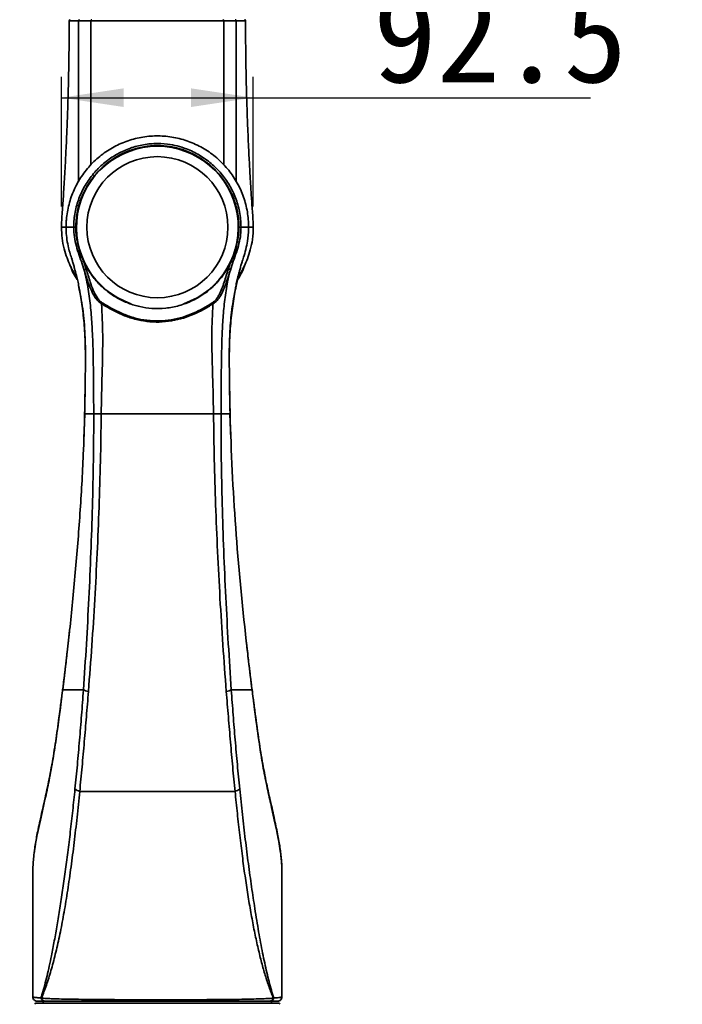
# Model space of a CAD drawing. Header units: millimetres. Extents: x 0 to 297, y 0 to 209.
# Tile 41 of 46: x 121 to 153, y 128 to 175. Entities that reach past the tile are written whole.
import ezdxf

# ---------------------------------------------------------------- set-up
doc = ezdxf.new("R2010")
doc.units = ezdxf.units.MM
doc.header["$PDSIZE"] = -1
doc.layers.add('图层0', color=7, linetype='Continuous')
doc.styles.add('SLDTEXTSTYLE0', font='SIMSUN.TTC')
doc.dimstyles.new('SLDDIMSTYLE0', dxfattribs={"dimtxt": 4.5, "dimasz": 3, "dimexe": 0, "dimexo": 0.0625, "dimgap": 1.125, "dimtad": 2, "dimlfac": 10, "dimrnd": 1e-09, "dimzin": 12, "dimdsep": 46, "dimtxsty": 'SLDTEXTSTYLE0', "dimsah": 1, "dimcen": 0.09, "dimadec": 0, "dimazin": 3, "dimtfac": 1, "dimtofl": 0, "dimtmove": 0, "dimatfit": 3, "dimfxl": 0, "dimfrac": 2, "dimtolj": 1, "dimtzin": 12, "dimarcsym": 0})
doc.dimstyles.new('SLDDIMSTYLE8', dxfattribs={"dimtxt": 3.5, "dimasz": 3, "dimexe": 0, "dimexo": 0.0625, "dimgap": 0.875, "dimtad": 0, "dimtih": 1, "dimtoh": 1, "dimlfac": 3, "dimrnd": 1e-09, "dimzin": 12, "dimdsep": 46, "dimtxsty": 'SLDTEXTSTYLE0', "dimblk1": 'NONE', "dimblk2": 'NONE', "dimsah": 1, "dimcen": 0, "dimadec": 0, "dimazin": 3, "dimtol": 1, "dimtp": 0.03, "dimtfac": 1, "dimtmove": 0, "dimatfit": 3, "dimldrblk": 'NONE', "dimfxl": 0, "dimfrac": 2, "dimtolj": 1, "dimarcsym": 0})

# ---------------------------------------------------------------- blocks, each defined once
blk = doc.blocks.new('_D_12')
at = {"layer": '图层0'}
for p, q in [((123.151, 166.24), (123.151, 172.492)), ((132.397, 166.24), (132.397, 172.492)), ((123.151, 171.492), (132.397, 171.492)), ((132.397, 171.492), (148.648, 171.492))]:
    blk.add_line(p, q, dxfattribs=at)
for points in [[(123.151, 171.492), (126.151, 171.042), (126.151, 171.942)], [(132.397, 171.492), (129.397, 171.942), (129.397, 171.042)]]:
    blk.add_solid(points, dxfattribs=at)
at = {"layer": '图层0', "insert": (138.173, 176.729), "char_height": 4.5, "attachment_point": 1, "style": 'SLDTEXTSTYLE0'}
blk.add_mtext('92.5', dxfattribs=at)
blk = doc.blocks.new('SW_SYMBOL_HOLE_DEPTH')
at = {"layer": '图层0', "color": 0}
for p, q in [((0, 875), (800, 875)), ((400, 875), (400, 75)), ((100, 555), (400, 75)), ((700, 555), (400, 75))]:
    blk.add_line(p, q, dxfattribs=at)
blk = doc.blocks.new('_D_23')
at = {"layer": '图层0'}
blk.add_line((191.362, 126.826), (170.308, 126.826), dxfattribs=at)
at = {"layer": '图层0', "xscale": 0.004072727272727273, "yscale": 0.004072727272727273, "zscale": 0.004072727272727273}
blk.add_blockref('SW_SYMBOL_HOLE_DEPTH', (184.071, 127.113), dxfattribs=at)
at = {"layer": '图层0', "attachment_point": 1, "style": 'SLDTEXTSTYLE0'}
for s, insert, char_height in [('0.03', (179.415, 131.727), 2), ('%%c', (170.308, 130.899), 3.5), ('+', (178.252, 131.727), 2), ('4', (174.178, 130.899), 3.5), ('6', (187.737, 130.899), 3.5), ('0', (179.415, 129.4), 2)]:
    blk.add_mtext(s, dxfattribs=dict(at, insert=insert, char_height=char_height))
blk = doc.blocks.new('_None')

msp = doc.modelspace()

# ---------------------------------------------------------------- linework, layer by layer
at = {"color": 7, "linetype": 'Continuous', "lineweight": 35}
for p, q in [((123.38103009, 165.24985905), (123.37422202, 165.24985905)), ((123.85405702, 165.24985906), (123.83957609, 165.24985906)), ((123.90011839, 164.65069342), (123.85405702, 165.24985906)), ((131.69405702, 165.24985906), (131.65231839, 164.67934282)), ((131.70853775, 165.24985906), (131.69405702, 165.24985906)), ((124.22792937, 163.5791171), (124.34585518, 163.22380201)), ((131.19612174, 163.23753976), (131.28685978, 163.51014161)), ((124.27439195, 156.24985905), (124.23408512, 155.05951636)), ((124.26775845, 156.26462352), (124.26745671, 156.24985881)), ((124.27284537, 156.24985905), (124.28570263, 156.24985905)), ((131.31437488, 155.05009852), (131.27372023, 156.24985905)), ((131.28065653, 156.24985905), (131.28037061, 156.26384119)), ((123.54642199, 145.82979087), (123.47340378, 145.16955862)), ((121.77451541, 134.15149), (121.77405706, 134.11249225)), ((133.7737932, 134.13698284), (133.77371367, 134.14562919)), ((121.77405702, 128.14988147), (121.77405702, 129.64539302)), ((133.77405702, 128.46723145), (133.77405702, 128.14987922)), ((121.92405702, 127.84986107), (127.77405702, 127.84986107)), ((122.16621764, 128.10236982), (122.18428269, 128.09584542)), ((122.27405702, 127.94986107), (122.27405702, 127.84986107)), ((127.77405702, 127.84986107), (133.62405702, 127.84986107)), ((133.27405702, 127.84986107), (133.27405702, 127.94986107)), ((133.38129759, 128.10239776), (133.36418943, 128.09622154))]:
    msp.add_line(p, q, dxfattribs=at)
at = {"color": 8, "linetype": 'Continuous', "lineweight": 35}
for p, q in [((131.27507705, 156.24985905), (131.28065674, 156.24985905)), ((123.21003893, 142.94985817), (123.21367215, 142.96393908)), ((132.33808868, 142.94985905), (132.33456362, 142.96344532)), ((122.35601768, 137.66821249), (122.36282064, 137.75275603)), ((133.19301514, 137.66780417), (133.18615412, 137.75238508))]:
    msp.add_line(p, q, dxfattribs=at)
at = {"color": 8, "linetype": 'Continuous', "lineweight": 35, "flags": 128}
msp.add_lwpolyline([(123.54654476, 145.8254958), (123.54039148, 145.76571738), (123.38140634, 144.35082508), (123.21002152, 142.94986485), (123.21002078, 142.94985905), (123.21002078, 142.94985905)], dxfattribs=at)
at = {"color": 7, "linetype": 'Continuous', "lineweight": 35}
msp.add_circle((127.77405702, 165.24985905), 3.4, dxfattribs=at)
for centre, radius, start, end in [((123.5740476, 175.19985879), 0.05, 89.998962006, 182.057359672), ((131.97406663, 175.19985879), 0.05, 2.035322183, 90.000717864), ((127.77405702, 165.24985905), 3.9, 289.04779263, 250.95220737), ((127.77405702, 165.24985906), 3.92, 59.217409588, 120.782590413), ((127.77405702, 165.24985906), 3.92, 149.217397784, 180), ((127.77405702, 165.24985906), 3.92, 0, 30.782602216), ((131.16706908, 163.06777372), 0.17223404, 43.71042731, 80.288846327), ((124.37492335, 163.05312715), 0.17313251, 99.665481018, 135.993506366), ((125.39655438, 161.37997369), 0.35841903, 140.867418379, 149.743193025), ((130.13820943, 161.37293224), 0.35860047, 30.150152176, 39.014699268), ((254.27972693, 159.50232208), 123.04206509, 181.5147186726, 186.6264872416), ((124.26918855, 138.79697551), 0.77603423, 233.109374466, 252.241501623), ((131.28105588, 138.79209373), 0.771487, 287.892229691, 306.858902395), ((121.92405702, 127.79986107), 0.05, 90, 180), ((122.35331285, 128.14082193), 0.19100572, 191.61380567, 268.758180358), ((122.36849626, 128.13901187), 0.18920355, 193.188074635, 268.647018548), ((133.1798248, 128.13909177), 0.18928331, 271.350995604, 346.909659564), ((133.19421579, 128.14079807), 0.19098216, 271.246093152, 348.400608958), ((133.62405702, 127.79986107), 0.05, 0, 90)]:
    msp.add_arc(centre, radius, start, end, dxfattribs=at)
for points, knots in [([(123.52397911, 175.19984219), (123.52396551, 175.14597588), (123.52393671, 175.03194252), (123.52353014, 174.88009554), (123.52303062, 174.73884858), (123.52227162, 174.57193849), (123.52087071, 174.33968704), (123.51854215, 174.05620683), (123.51535455, 173.75185495), (123.51134206, 173.43784265), (123.50587773, 173.08059905), (123.49872139, 172.68684796), (123.49046469, 172.30083456), (123.48234653, 171.96521979), (123.47459365, 171.67098847), (123.46569384, 171.35865925), (123.45476241, 171.00720405), (123.44268597, 170.65296962), (123.43096325, 170.33574898), (123.41949122, 170.04372036), (123.40357295, 169.66077959), (123.38316478, 169.20878267), (123.36025117, 168.74233327), (123.33665558, 168.29026412), (123.31092671, 167.82670915), (123.28077396, 167.31770163), (123.25110772, 166.84729588), (123.22146484, 166.40050172), (123.1918802, 165.98450371), (123.16303407, 165.5982943), (123.15197296, 165.35716532), (123.15237834, 165.25146867), (123.15238465, 165.24982359)], [0, 0, 0, 0, 0.0161070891, 0.0340982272, 0.0454019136, 0.0583256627, 0.0839673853, 0.1147829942, 0.1430043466, 0.174880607, 0.2085800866, 0.2497180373, 0.29250523, 0.3239003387, 0.3499891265, 0.3804241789, 0.4172448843, 0.4550418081, 0.4863327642, 0.5121198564, 0.5425009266, 0.6008916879, 0.6472893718, 0.6820156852, 0.7361698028, 0.7861923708, 0.8343664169, 0.8765295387, 0.9223538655, 0.9635633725, 0.9994328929, 1, 1, 1, 1]), ([(124.57405717, 175.19877241), (124.57405584, 175.19877241), (124.4716903, 175.19887504), (124.311723, 175.19899028), (124.11688199, 175.19913224), (124.01920698, 175.19924064), (123.97406079, 175.19930975), (123.97405991, 175.19930975)], [0, 0, 0, 0, 0.0000055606, 0.4267358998, 0.7133721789, 0.9999944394, 1, 1, 1, 1]), ([(124.61130645, 175.24985879), (124.60634032, 175.24908608), (124.59640803, 175.24754065), (124.58395843, 175.23567478), (124.57539246, 175.21875445), (124.57450218, 175.20544117), (124.57405703, 175.19878451)], [0, 0, 0, 0, 0.24999782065, 0.49999710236, 0.74999783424, 1, 1, 1, 1]), ([(130.97405703, 175.19877474), (130.80634595, 175.19843708), (130.47092625, 175.19776177), (129.8673412, 175.19786279), (129.20924634, 175.19857818), (128.51012466, 175.19952018), (127.79106502, 175.19996147), (127.07448054, 175.19961029), (126.38029926, 175.19871466), (125.91360121, 175.19820048), (125.56251336, 175.19797127), (125.28294106, 175.19788013), (124.91648941, 175.19804354), (124.68820141, 175.19853752), (124.57405703, 175.19878451)], [0, 0, 0, 0, 0.0996511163, 0.1993007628, 0.2989108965, 0.3985166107, 0.4975839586, 0.5966515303, 0.6949653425, 0.7932832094, 0.8070007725, 0.8619267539, 0.9309631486, 1, 1, 1, 1]), ([(131.57405445, 175.19930311), (131.57405357, 175.19930311), (131.50685339, 175.199202), (131.38075866, 175.19908988), (131.17431374, 175.1989491), (131.04283091, 175.1988364), (130.97405836, 175.19876258), (130.97405703, 175.19876258)], [0, 0, 0, 0, 0.0000055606, 0.4266337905, 0.713311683, 0.9999944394, 1, 1, 1, 1]), ([(131.52909723, 175.24985879), (131.53376299, 175.24938252), (131.54390751, 175.248347), (131.55578677, 175.24085077), (131.56421087, 175.23156873), (131.56957386, 175.22234248), (131.57335541, 175.21136642), (131.57381739, 175.20338841), (131.574055, 175.19928503)], [0, 0, 0, 0, 0.1976163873, 0.4296666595, 0.5592259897, 0.6974722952, 0.8443992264, 1, 1, 1, 1]), ([(132.3926662, 165.24993004), (132.391475, 165.34132976), (132.38852639, 165.56757449), (132.36117166, 165.91539863), (132.33575053, 166.27014771), (132.31276179, 166.60772817), (132.28998591, 166.95696807), (132.26365344, 167.37850157), (132.23777647, 167.81627661), (132.21229837, 168.27356255), (132.18805046, 168.73538831), (132.16212529, 169.26602826), (132.13663404, 169.83959338), (132.1139027, 170.41350752), (132.09372999, 170.98860239), (132.07631883, 171.56039472), (132.06157788, 172.12831824), (132.04983655, 172.66199736), (132.04031061, 173.19027892), (132.03295383, 173.71787212), (132.02873058, 174.14444311), (132.02634436, 174.47934996), (132.0249375, 174.76204677), (132.02402839, 175.00579539), (132.02419694, 175.16253109), (132.02423708, 175.19986405)], [0, 0, 0, 0, 0.03018684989, 0.07472249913, 0.11256440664, 0.14363259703, 0.18079648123, 0.21796637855, 0.26918476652, 0.31161162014, 0.35457669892, 0.40698535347, 0.46982829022, 0.52572697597, 0.57820657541, 0.641295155, 0.69611596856, 0.74745538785, 0.80028639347, 0.85349110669, 0.90461560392, 0.9273388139, 0.95326811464, 0.98886890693, 1, 1, 1, 1]), ([(132.17389202, 165.24985905), (132.17389202, 165.24986105), (132.17389191, 165.49628396), (132.13111675, 165.99001815), (131.94609609, 166.70915146), (131.64091014, 167.38619989), (131.22844075, 168.00489436), (130.71577516, 168.54503458), (130.1201511, 168.99465022), (129.45585629, 169.33580114), (128.74450208, 169.56279697), (128.00526396, 169.6637532), (127.26161818, 169.64106244), (126.53447796, 169.49125814), (125.84243414, 169.22458048), (125.20527573, 168.84345328), (124.63754157, 168.36192603), (124.1595672, 167.78954346), (123.78160681, 167.14521952), (123.51945678, 166.44562601), (123.41234831, 165.89053577), (123.37833485, 165.49036603), (123.37570805, 165.33675806), (123.37422202, 165.24985905)], [0, 0, 0, 0, 0.0000004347, 0.0535642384, 0.1071299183, 0.1606771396, 0.2142255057, 0.268006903, 0.3217876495, 0.3756751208, 0.4295612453, 0.4833190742, 0.537076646, 0.5905045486, 0.6439338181, 0.697532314, 0.7511310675, 0.8049941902, 0.8588569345, 0.9127376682, 0.966617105, 0.9811146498, 1, 1, 1, 1]), ([(123.74077848, 165.24985905), (123.74077848, 165.24986105), (123.74077848, 165.26076462), (123.7417995, 165.50199722), (123.78941097, 165.97412762), (123.9767638, 166.64443504), (124.27915679, 167.27326874), (124.67923228, 167.83969192), (125.16489914, 168.32638612), (125.7125288, 168.72157197), (126.31194726, 169.01768242), (126.94527594, 169.21274265), (127.60315465, 169.29725802), (128.20280997, 169.27339976), (128.72810148, 169.17331288), (129.24931737, 169.00937675), (129.81044179, 168.73711842), (130.37618133, 168.33440294), (130.86248903, 167.84527555), (131.26089941, 167.28744882), (131.5600236, 166.67002513), (131.72301355, 166.1080423), (131.79626154, 165.6309362), (131.80364428, 165.3768828), (131.80733557, 165.24985905)], [0, 0, 0, 0, 0.0000004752, 0.0025904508, 0.0573138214, 0.1120511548, 0.1671555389, 0.2222670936, 0.27602322, 0.3297771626, 0.3819806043, 0.4341754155, 0.4864975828, 0.5388155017, 0.5760309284, 0.6132493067, 0.6683450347, 0.7234478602, 0.7774590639, 0.8314679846, 0.8855726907, 0.9396670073, 0.9698342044, 1, 1, 1, 1]), ([(129.78024185, 168.6175916), (129.57017305, 168.73075702), (129.22522943, 168.91658039), (128.70363883, 169.07657388), (128.19208202, 169.17507845), (127.60742082, 169.19802556), (126.96611303, 169.1156548), (126.34866355, 168.92530871), (125.9585901, 168.73268402), (125.77147332, 168.61976476), (125.7678722, 168.6175916)], [0, 0, 0, 0, 0.1692756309, 0.2779591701, 0.3866337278, 0.5393236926, 0.6920266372, 0.8445039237, 0.9970074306, 1, 1, 1, 1]), ([(125.7678722, 168.6175916), (125.71110733, 168.58257257), (125.54070129, 168.47744676), (125.27180371, 168.2760436), (124.95930593, 167.98910723), (124.66146166, 167.6522391), (124.49177771, 167.38874178), (124.4063249, 167.25604457)], [0, 0, 0, 0, 0.1028886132, 0.3088677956, 0.5170375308, 0.7567801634, 1, 1, 1, 1]), ([(131.14178915, 167.25604457), (131.10677011, 167.31280944), (131.00164427, 167.48321546), (130.80024105, 167.75211299), (130.51330462, 168.06461071), (130.17643642, 168.36245492), (129.91293908, 168.53213881), (129.78024185, 168.6175916)], [0, 0, 0, 0, 0.1028886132, 0.3088677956, 0.5170375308, 0.7567801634, 1, 1, 1, 1]), ([(124.4063249, 167.25604457), (124.2919014, 167.04138462), (124.07089137, 166.62676694), (123.87852889, 165.94348105), (123.85269943, 165.48354289), (123.83957609, 165.24985906)], [0, 0, 0, 0, 0.3455894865, 0.667509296, 1, 1, 1, 1]), ([(131.70853796, 165.24985906), (131.70498895, 165.37305827), (131.69785644, 165.62065406), (131.62679858, 166.08265186), (131.46903274, 166.6314809), (131.26937707, 167.04379822), (131.14752883, 167.24649645), (131.14178915, 167.25604457)], [0, 0, 0, 0, 0.1752010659, 0.3521049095, 0.6635212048, 0.9841501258, 1, 1, 1, 1]), ([(123.15345066, 165.2494543), (123.15865795, 165.0706096), (123.16887441, 164.71972508), (123.27107244, 164.22205438), (123.40712731, 163.7806868), (123.54254692, 163.45660538), (123.66226258, 163.21460747), (123.76417726, 163.02783604), (123.84140748, 162.90468725), (123.88210146, 162.83979796)], [0, 0, 0, 0, 0.2101611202, 0.4123257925, 0.591659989, 0.7491994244, 0.822442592, 0.9064418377, 1, 1, 1, 1]), ([(123.37657607, 165.24974238), (123.37610944, 165.24104986), (123.37442435, 165.20965935), (123.37533545, 165.17856752), (123.37599426, 165.15608551)], [0, 0, 0, 0, 0.2769154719, 1, 1, 1, 1]), ([(123.37655109, 165.15609934), (123.37720783, 165.12067664), (123.38033937, 164.95177175), (123.41336517, 164.64941031), (123.49767243, 164.19413803), (123.59944623, 163.88106935), (123.65954523, 163.69619746)], [0, 0, 0, 0, 0.0711751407, 0.3393820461, 0.6098948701, 1, 1, 1, 1]), ([(124.25039587, 163.17340921), (124.20475537, 163.31310924), (124.11346818, 163.5925282), (123.96217622, 164.01543555), (123.83403542, 164.45121085), (123.75328597, 164.86600908), (123.74453932, 165.13444435), (123.74077867, 165.24985905)], [0, 0, 0, 0, 0.2086585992, 0.4173454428, 0.6291070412, 0.8405332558, 1, 1, 1, 1]), ([(123.83957628, 165.24985906), (123.8428307, 165.13916945), (123.84875341, 164.93772531), (123.88416485, 164.73984319), (123.90011839, 164.65069342)], [0, 0, 0, 0, 0.54948040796, 1, 1, 1, 1]), ([(131.80733537, 165.24985905), (131.80337064, 165.13239822), (131.794391, 164.86636372), (131.71347024, 164.45864601), (131.58588351, 164.03030447), (131.43190514, 163.60968364), (131.33834369, 163.32774638), (131.29156698, 163.18678985)], [0, 0, 0, 0, 0.1631713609, 0.3695632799, 0.576272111, 0.7881542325, 1, 1, 1, 1]), ([(131.65231839, 164.67934282), (131.66604358, 164.75713516), (131.69928605, 164.94554863), (131.70511529, 165.13728626), (131.70853775, 165.24985906)], [0, 0, 0, 0, 0.4128810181, 1, 1, 1, 1]), ([(131.66343647, 162.83622247), (131.67042879, 162.8468321), (131.72455472, 162.9289587), (131.82836934, 163.10604793), (131.97642717, 163.39067877), (132.12744117, 163.74580268), (132.26517577, 164.17612841), (132.37566399, 164.68632349), (132.3898113, 165.05399002), (132.39734808, 165.24985913)], [0, 0, 0, 0, 0.0148840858, 0.1152141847, 0.2403353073, 0.3905149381, 0.5663566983, 0.7689827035, 1, 1, 1, 1]), ([(132.17389202, 165.24985905), (132.16437331, 165.24985905), (132.14534046, 165.24985905), (132.02293451, 165.24985905), (131.87920625, 165.24985905), (131.80733558, 165.24985905)], [0, 0, 0, 0, 0.3334198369, 0.6666795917, 1, 1, 1, 1]), ([(131.88655809, 163.6809912), (131.89964042, 163.7200223), (131.95511338, 163.88552565), (132.0409835, 164.18219098), (132.14039298, 164.63428247), (132.15663789, 164.96281918), (132.16624261, 165.15706488)], [0, 0, 0, 0, 0.0818813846, 0.3472012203, 0.6140359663, 1, 1, 1, 1]), ([(132.17212445, 165.15658072), (132.17278298, 165.17887938), (132.17369633, 165.20980701), (132.17202546, 165.24103283), (132.17155927, 165.24974501)], [0, 0, 0, 0, 0.7209942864, 1, 1, 1, 1]), ([(131.28685978, 163.51014161), (131.31498688, 163.56913834), (131.3994392, 163.74627752), (131.51461569, 164.05716829), (131.604705, 164.39146326), (131.63951836, 164.60195142), (131.65231839, 164.67934282)], [0, 0, 0, 0, 0.1610179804, 0.4834606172, 0.8100809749, 1, 1, 1, 1]), ([(123.90011839, 164.65069342), (123.91128583, 164.585148), (123.94481352, 164.38836286), (124.03075031, 164.06546898), (124.13734014, 163.77644682), (124.21032533, 163.61746384), (124.22792937, 163.5791171)], [0, 0, 0, 0, 0.1762328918, 0.5290990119, 0.886418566, 1, 1, 1, 1]), ([(123.90609377, 162.73336901), (123.84492093, 162.8251038), (123.70802871, 163.03038738), (123.62681639, 163.25542531), (123.58189532, 163.37990085)], [0, 0, 0, 0, 0.4468686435, 1, 1, 1, 1]), ([(123.65593623, 163.69512618), (123.67062306, 163.64753066), (123.69965627, 163.55344289), (123.75215846, 163.36946228), (123.81342821, 163.15805259), (123.8775544, 162.92227239), (123.94002314, 162.65782179), (123.99933278, 162.3606675), (124.04184854, 162.13729608), (124.06102675, 162.00947251), (124.06249341, 161.99969716)], [0, 0, 0, 0, 0.1548439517, 0.3060985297, 0.4390948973, 0.5611472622, 0.6814253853, 0.8185403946, 0.9861228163, 1, 1, 1, 1]), ([(131.28685978, 163.51014161), (131.1815928, 163.32095059), (130.97234322, 162.94487692), (130.55176283, 162.46200727), (130.05660743, 162.03947612), (129.47815324, 161.69824782), (128.84078776, 161.45698936), (128.17680246, 161.33296746), (127.53694165, 161.3199402), (126.93144514, 161.40733999), (126.36960674, 161.57425532), (125.84106192, 161.82340911), (125.33499598, 162.15982565), (124.87407177, 162.58796408), (124.49332945, 163.06948077), (124.30984552, 163.42181706), (124.22792937, 163.5791171)], [0, 0, 0, 0, 0.07398214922, 0.14706162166, 0.22014547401, 0.29864114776, 0.37707995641, 0.45088409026, 0.52466199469, 0.59003103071, 0.65542901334, 0.72235213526, 0.78930015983, 0.86438283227, 0.93945390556, 1, 1, 1, 1]), ([(130.41683643, 161.59867831), (130.46075196, 161.63213162), (130.55300306, 161.70240527), (130.65923031, 161.84102062), (130.77627437, 162.03448961), (130.88890658, 162.28653945), (131.03270869, 162.69926259), (131.13057636, 163.02163546), (131.19612174, 163.23753976)], [0, 0, 0, 0, 0.088613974, 0.1861468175, 0.285541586, 0.4627340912, 0.6401743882, 1, 1, 1, 1]), ([(131.48308066, 161.99789854), (131.48444552, 162.00703179), (131.5034723, 162.13435296), (131.54588089, 162.35737552), (131.60519534, 162.65469807), (131.66755488, 162.91840993), (131.73152204, 163.15290682), (131.79246718, 163.36217571), (131.84454626, 163.54300671), (131.872813, 163.63458643), (131.88708255, 163.68081749)], [0, 0, 0, 0, 0.0131103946, 0.1827642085, 0.3216065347, 0.4430325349, 0.5653556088, 0.6976674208, 0.8473771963, 1, 1, 1, 1]), ([(132.00502275, 163.47180153), (131.96451566, 163.35704389), (131.87128184, 163.09291006), (131.71987238, 162.8479019), (131.63424546, 162.7093419)], [0, 0, 0, 0, 0.4344678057, 1, 1, 1, 1]), ([(125.08696074, 161.56057265), (125.03746596, 161.59369682), (124.93626883, 161.66142253), (124.76532839, 161.85784707), (124.59605393, 162.15782988), (124.42040826, 162.62017057), (124.31339641, 162.96839865), (124.25039587, 163.17340921)], [0, 0, 0, 0, 0.0943589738, 0.1929265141, 0.4234484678, 0.6605697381, 1, 1, 1, 1]), ([(124.70512335, 156.24985904), (124.70492357, 156.30375791), (124.7024928, 156.95954555), (124.69877918, 158.2168506), (124.66785525, 159.71879807), (124.60427102, 160.91961936), (124.51499351, 161.81643848), (124.39660604, 162.56955714), (124.28818348, 163.01734535), (124.25039587, 163.17340921)], [0, 0, 0, 0, 0.0232375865, 0.2827317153, 0.542252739, 0.6718080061, 0.8013948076, 0.9307818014, 1, 1, 1, 1]), ([(124.34585518, 163.22380201), (124.40783992, 163.01880184), (124.51146227, 162.67609495), (124.67560836, 162.21270611), (124.82705227, 161.91324404), (124.98186499, 161.7114356), (125.07252398, 161.64161287), (125.11853316, 161.60617804)], [0, 0, 0, 0, 0.345999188, 0.5784205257, 0.8140111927, 0.9056112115, 1, 1, 1, 1]), ([(131.29156698, 163.18678985), (131.22544626, 162.97220787), (131.12581328, 162.64886834), (130.97315377, 162.23800381), (130.85004124, 161.98599616), (130.72053453, 161.79334517), (130.60097098, 161.65479294), (130.49771289, 161.58597881), (130.4482956, 161.55304572)], [0, 0, 0, 0, 0.35081004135, 0.52861268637, 0.70612274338, 0.80577548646, 0.90704795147, 1, 1, 1, 1]), ([(131.29156698, 163.18678985), (131.24559999, 162.99698181), (131.13152295, 162.525932), (131.01604199, 161.75906578), (130.93344828, 160.89424351), (130.88369865, 159.90812093), (130.85892507, 158.80318034), (130.84896729, 157.54462701), (130.84502752, 156.69300683), (130.84297742, 156.24985903)], [0, 0, 0, 0, 0.0840142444, 0.2084995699, 0.3331703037, 0.4578119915, 0.6335604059, 0.8093200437, 1, 1, 1, 1]), ([(131.24116005, 159.00412932), (131.24162973, 159.11719819), (131.2429265, 159.42938142), (131.25698581, 159.92451627), (131.29236672, 160.47617901), (131.34288084, 160.98619128), (131.40417391, 161.45896736), (131.47338689, 161.89840947), (131.55146873, 162.32158779), (131.62364311, 162.67154949), (131.6729409, 162.87787093), (131.69002825, 162.94938502)], [0, 0, 0, 0, 0.0828462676, 0.228738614, 0.3638479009, 0.490089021, 0.6083729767, 0.7200530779, 0.8264579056, 0.9398477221, 1, 1, 1, 1]), ([(123.98665765, 162.37599062), (123.98838705, 162.36788122), (124.01805785, 162.22875086), (124.07128987, 161.95197245), (124.13855361, 161.5375998), (124.19490384, 161.09906713), (124.24134773, 160.62536415), (124.27690211, 160.10836548), (124.30033211, 159.53546451), (124.30819655, 158.98866063), (124.30615375, 158.63059435), (124.30532692, 158.48566634)], [0, 0, 0, 0, 0.0067442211, 0.1157084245, 0.2231102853, 0.3363974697, 0.4569635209, 0.5871117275, 0.7299918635, 0.8907136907, 1, 1, 1, 1]), ([(125.08696074, 161.56057265), (125.11003658, 161.05752), (125.16215357, 159.92137102), (125.10655101, 158.15020344), (125.07997729, 156.8833704), (125.06668844, 156.24985859)], [0, 0, 0, 0, 0.284301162, 0.6420967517, 1, 1, 1, 1]), ([(130.4482956, 161.55304572), (130.29971762, 161.46200152), (130.00242076, 161.27982679), (129.53028905, 161.04928905), (129.01737787, 160.85639627), (128.45947105, 160.7241543), (127.86366778, 160.6659679), (127.26409986, 160.69790545), (126.67698168, 160.81158392), (126.11688344, 161.00424518), (125.58528324, 161.25517162), (125.25300195, 161.45881294), (125.08696074, 161.56057265)], [0, 0, 0, 0, 0.0930111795, 0.1861105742, 0.2788762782, 0.3811265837, 0.4832808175, 0.5858141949, 0.6884243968, 0.7919758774, 0.8960501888, 1, 1, 1, 1]), ([(125.11853316, 161.60617804), (125.28301151, 161.50510308), (125.61215832, 161.30283632), (126.1384601, 161.05296096), (126.69209206, 160.86120805), (127.27150623, 160.74813644), (127.86233682, 160.71637284), (128.44951741, 160.77422765), (129.00022025, 160.90576136), (129.50734308, 161.09768807), (129.97498414, 161.32723421), (130.26959735, 161.5082246), (130.41683643, 161.59867831)], [0, 0, 0, 0, 0.1041540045, 0.2084284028, 0.3121775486, 0.4144573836, 0.5166589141, 0.6185212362, 0.7204815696, 0.8134597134, 0.9067726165, 1, 1, 1, 1]), ([(130.48131159, 156.24987346), (130.47247162, 156.69290571), (130.45539256, 157.54885622), (130.41413798, 158.81725533), (130.3865294, 160.14280652), (130.42645259, 161.05432857), (130.4482956, 161.55304572)], [0, 0, 0, 0, 0.2505956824, 0.4841577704, 0.7177694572, 1, 1, 1, 1]), ([(124.30450764, 158.48592275), (124.3020515, 158.22455878), (124.29509269, 157.48405538), (124.27849676, 156.74368007), (124.26775845, 156.26462352)], [0, 0, 0, 0, 0.35295444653, 1, 1, 1, 1]), ([(131.28037061, 156.2638412), (131.26294289, 156.93286434), (131.24416463, 157.6537324), (131.24273924, 158.37438222), (131.24263673, 158.42621144)], [0, 0, 0, 0, 0.9280798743, 1, 1, 1, 1]), ([(124.28770528, 157.31351064), (124.28683624, 157.24692261), (124.28220683, 156.89220537), (124.27453568, 156.5378249), (124.26830456, 156.24996925)], [0, 0, 0, 0, 0.1877214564, 1, 1, 1, 1]), ([(131.27963499, 156.24997042), (131.27354281, 156.53547571), (131.26569285, 156.90335726), (131.26073737, 157.27160318), (131.25962774, 157.35406103)], [0, 0, 0, 0, 0.7760793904, 1, 1, 1, 1]), ([(124.26745647, 156.24985905), (124.26745643, 156.24985705), (124.25412059, 155.59841031), (124.20090122, 153.99565288), (124.05397849, 151.44428621), (123.86518802, 149.07356875), (123.69072789, 147.20061737), (123.59390918, 146.27722572), (123.54654476, 145.8254958)], [0, 0, 0, 0, 0.0000005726, 0.1865534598, 0.4590825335, 0.7320258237, 0.8689050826, 1, 1, 1, 1]), ([(124.20994439, 142.94985905), (124.20994453, 142.94986102), (124.26092326, 143.68031834), (124.35553828, 145.14846373), (124.47570775, 147.35835725), (124.57394733, 149.57118168), (124.64786052, 151.79008204), (124.69689015, 154.01654479), (124.70721013, 155.50544603), (124.70514303, 156.24985705), (124.70514302, 156.24985905)], [0, 0, 0, 0, 0.0000004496, 0.1666671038, 0.333363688, 0.4993439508, 0.665334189, 0.8326675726, 0.9999995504, 1, 1, 1, 1]), ([(125.06693158, 156.24985177), (125.06676512, 156.23157495), (125.05986125, 155.47352532), (125.03406716, 153.97589509), (124.96902713, 151.75534993), (124.87661014, 149.53422226), (124.75912716, 147.31057256), (124.62179344, 145.0880829), (124.5088533, 143.61619305), (124.4523875, 142.88030387)], [0, 0, 0, 0, 0.0040825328, 0.1693272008, 0.3345713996, 0.5004519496, 0.6663264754, 0.8331758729, 1, 1, 1, 1]), ([(124.70514309, 156.24985867), (124.72032374, 156.24977714), (124.7506858, 156.24961408), (124.83283259, 156.24952452), (124.93679291, 156.2495717), (125.02338918, 156.24976107), (125.06668841, 156.24985576)], [0, 0, 0, 0, 0.2499812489, 0.4999749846, 0.749981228, 1, 1, 1, 1]), ([(127.77405709, 156.24985695), (127.50853897, 156.24985635), (126.9774458, 156.24985513), (126.25527951, 156.2498446), (125.6137395, 156.24987302), (125.24908773, 156.24985885), (125.06679311, 156.24985177)], [0, 0, 0, 0, 0.27968624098, 0.55943244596, 0.77975400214, 1, 1, 1, 1]), ([(130.4812219, 156.24986333), (130.29894323, 156.24985903), (129.93433244, 156.24985043), (129.29279696, 156.24986456), (128.57066415, 156.24986054), (128.03957382, 156.24985815), (127.77405709, 156.24985695)], [0, 0, 0, 0, 0.220242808, 0.4405501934, 0.7203050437, 1, 1, 1, 1]), ([(131.0958331, 142.87985221), (131.03940334, 143.62468839), (130.92642737, 145.11589767), (130.78906337, 147.36721128), (130.67324257, 149.62084317), (130.57575302, 151.85092607), (130.51488353, 154.06127708), (130.49235967, 155.5202696), (130.48109623, 156.24986334)], [0, 0, 0, 0, 0.1688185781, 0.3379855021, 0.5059711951, 0.6740720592, 0.8370142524, 1, 1, 1, 1]), ([(130.84295543, 156.24985908), (130.82776779, 156.24977365), (130.79739158, 156.24960278), (130.715175, 156.24950582), (130.61111654, 156.24955488), (130.52443723, 156.24976052), (130.48109623, 156.24986334)], [0, 0, 0, 0, 0.249976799, 0.4999690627, 0.7499767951, 1, 1, 1, 1]), ([(130.84295543, 156.24985905), (130.84295542, 156.24985705), (130.84062585, 155.52462959), (130.85024746, 154.07406664), (130.89751691, 151.87632125), (130.96952261, 149.65717904), (131.06830615, 147.41543411), (131.190341, 145.17690353), (131.28640211, 143.68972006), (131.33820451, 142.94986102), (131.33820465, 142.94985905)], [0, 0, 0, 0, 0.0000004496, 0.1630165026, 0.3260359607, 0.4941824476, 0.6623162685, 0.8311738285, 0.9999995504, 1, 1, 1, 1]), ([(132.33854635, 142.96399391), (132.3355741, 142.98679324), (132.30215403, 143.24314906), (132.23961546, 143.75134192), (132.14843398, 144.50947141), (132.08964904, 145.03425362), (132.05887247, 145.30900086)], [0, 0, 0, 0, 0.0296640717, 0.3335429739, 0.6510795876, 1, 1, 1, 1]), ([(123.42991346, 144.78251539), (123.39867827, 144.51338481), (123.33916583, 144.00061012), (123.2648244, 143.39407006), (123.22164791, 143.05957978), (123.20937767, 142.96452172)], [0, 0, 0, 0, 0.4415560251, 0.8412970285, 1, 1, 1, 1]), ([(123.21003267, 142.94985887), (123.16163513, 142.57185473), (123.06485957, 141.81599893), (122.91302368, 140.70320179), (122.75118391, 139.62299348), (122.56465098, 138.59968169), (122.42406802, 137.97203165), (122.35601768, 137.66821249)], [0, 0, 0, 0, 0.1993125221, 0.3985446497, 0.6032359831, 0.8079431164, 1, 1, 1, 1]), ([(123.20887611, 142.96425672), (123.19760712, 142.87464016), (123.15896542, 142.56734253), (123.093371, 142.06384194), (123.01341559, 141.46560767), (122.93484636, 140.89424872), (122.85146974, 140.32913845), (122.76096065, 139.76262699), (122.66402022, 139.20556277), (122.56167922, 138.6675195), (122.46065746, 138.18404397), (122.39283786, 137.88523767), (122.36278386, 137.75282279)], [0, 0, 0, 0, 0.04731386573, 0.16224054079, 0.26922392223, 0.37061913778, 0.47641337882, 0.5863506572, 0.69592190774, 0.80503093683, 0.91360020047, 1, 1, 1, 1]), ([(124.20995797, 142.94985905), (124.05786974, 142.94985905), (123.75405785, 142.94985905), (123.47235427, 142.94985905), (123.29034606, 142.94985905), (123.23681334, 142.94985905), (123.21002988, 142.94985905)], [0, 0, 0, 0, 0.28913174, 0.5775704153, 0.7886502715, 1, 1, 1, 1]), ([(123.80334344, 138.17631661), (123.84167058, 138.56417949), (123.91832733, 139.33993015), (124.02366888, 140.52874834), (124.12227544, 141.73154348), (124.18074639, 142.54374811), (124.20998249, 142.94985918)], [0, 0, 0, 0, 0.24901577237, 0.49804754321, 0.74901835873, 1, 1, 1, 1]), ([(124.45241042, 142.88029903), (124.41975369, 142.47344648), (124.35444165, 141.65975888), (124.25196619, 140.44779019), (124.14652349, 139.24301518), (124.07050238, 138.45293728), (124.03249379, 138.05791886)], [0, 0, 0, 0, 0.2492815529, 0.4985523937, 0.7492892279, 1, 1, 1, 1]), ([(124.20994439, 142.94985905), (124.24041866, 142.93770165), (124.30136751, 142.91338671), (124.40204734, 142.89133152), (124.4523875, 142.88030387)], [0, 0, 0, 0, 0.4999975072, 1, 1, 1, 1]), ([(131.33816567, 142.94985918), (131.3077015, 142.93762226), (131.24677343, 142.91314853), (131.14613098, 142.89094773), (131.09580999, 142.87984738)], [0, 0, 0, 0, 0.500002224, 1, 1, 1, 1]), ([(131.51807795, 138.05791886), (131.47993129, 138.45037409), (131.40363416, 139.23532373), (131.29768727, 140.43729898), (131.1938979, 141.65156529), (131.12850638, 142.47041478), (131.09580999, 142.87984738)], [0, 0, 0, 0, 0.2491415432, 0.4983079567, 0.7491491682, 1, 1, 1, 1]), ([(131.33816567, 142.94985918), (131.36717807, 142.5466709), (131.42520119, 141.74031795), (131.52306466, 140.53990866), (131.62835944, 139.34761418), (131.70534042, 138.56573963), (131.74382963, 138.17481531)], [0, 0, 0, 0, 0.2491331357, 0.4982516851, 0.7491341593, 1, 1, 1, 1]), ([(132.33807955, 142.94985905), (132.31129521, 142.94985905), (132.25776071, 142.94985905), (132.07575532, 142.94985905), (131.79406278, 142.94985905), (131.49026953, 142.94985905), (131.33819066, 142.94985905)], [0, 0, 0, 0, 0.2113529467, 0.422436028, 0.7108715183, 1, 1, 1, 1]), ([(133.19301514, 137.66780417), (133.1263337, 137.96916875), (132.99295791, 138.5719563), (132.8080347, 139.55222422), (132.65209099, 140.58305871), (132.49667508, 141.71897618), (132.3933947, 142.5205142), (132.33807245, 142.94985891)], [0, 0, 0, 0, 0.1906843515, 0.3814056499, 0.5775615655, 0.7737203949, 1, 1, 1, 1]), ([(133.18650395, 137.75252794), (133.16186214, 137.86132519), (133.10141145, 138.12822397), (133.00719279, 138.57895269), (132.90476974, 139.1049259), (132.8059205, 139.65703437), (132.71237951, 140.22584728), (132.62818642, 140.78768021), (132.55046287, 141.35042568), (132.4725165, 141.928124), (132.40154966, 142.46963889), (132.35682481, 142.82355527), (132.33904954, 142.9642144)], [0, 0, 0, 0, 0.071425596, 0.1752195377, 0.2843138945, 0.3933504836, 0.5026529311, 0.6125454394, 0.7099747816, 0.8129171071, 0.9256465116, 1, 1, 1, 1]), ([(122.16621764, 128.10236982), (122.18621579, 128.16718916), (122.29054942, 128.5053622), (122.46083509, 129.155453), (122.64697551, 130.0213356), (122.80748535, 130.85185954), (122.94321691, 131.6173528), (123.0764536, 132.4292986), (123.20714322, 133.28676359), (123.33446387, 134.18516718), (123.45880588, 135.12769855), (123.57908733, 136.11167174), (123.69521215, 137.13081066), (123.76730676, 137.82788316), (123.80334344, 138.17631661)], [0, 0, 0, 0, 0.0279075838, 0.1455983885, 0.2632658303, 0.3438062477, 0.4244141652, 0.5049430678, 0.586130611, 0.6673991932, 0.748596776, 0.8323670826, 0.9162082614, 1, 1, 1, 1]), ([(131.74382963, 138.17481531), (131.78653488, 137.76270247), (131.87210456, 136.93694058), (132.01176718, 135.73625325), (132.15866542, 134.57166638), (132.31222227, 133.45652355), (132.47873636, 132.35378486), (132.65535622, 131.28367471), (132.84469474, 130.25739758), (133.04578741, 129.31874708), (133.20766139, 128.68230808), (133.32269275, 128.28944821), (133.36180455, 128.16461416), (133.38129759, 128.10239776)], [0, 0, 0, 0, 0.0992009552, 0.1987716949, 0.2983849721, 0.3977961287, 0.4968627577, 0.6089163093, 0.7213411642, 0.8338621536, 0.9460472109, 0.9731103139, 1, 1, 1, 1]), ([(122.36510467, 137.75328393), (122.34414602, 137.65944704), (122.28537623, 137.39632056), (122.19284064, 136.9910085), (122.09237568, 136.54060165), (122.00810079, 136.14560002), (121.93787351, 135.78316936), (121.88504951, 135.46155197), (121.85052679, 135.22210564), (121.83729715, 135.10091485), (121.83412707, 135.07187512)], [0, 0, 0, 0, 0.0897381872, 0.251633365, 0.4085526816, 0.5610101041, 0.6889662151, 0.8248836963, 0.9580386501, 1, 1, 1, 1]), ([(124.03249379, 138.05791886), (123.99021697, 137.64077194), (123.90549067, 136.8047744), (123.76605805, 135.59042407), (123.61635643, 134.41454045), (123.45502995, 133.29199946), (123.28367795, 132.24588383), (123.10159037, 131.28430791), (122.90860435, 130.40509175), (122.70230984, 129.60006876), (122.48421139, 128.8790535), (122.30893724, 128.39526436), (122.20608095, 128.14820459), (122.18428269, 128.09584542)], [0, 0, 0, 0, 0.0993872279, 0.199180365, 0.2990094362, 0.3986059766, 0.4978276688, 0.5935419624, 0.6895468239, 0.7855823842, 0.8813386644, 0.9748521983, 1, 1, 1, 1]), ([(131.51807795, 138.05791886), (131.45125217, 138.05791886), (131.21640431, 138.05791886), (130.78592604, 138.05791886), (130.21082572, 138.05791886), (129.60284929, 138.05791886), (128.97173019, 138.05791886), (128.3283558, 138.05791886), (127.66321684, 138.05791886), (126.98263031, 138.05791886), (126.29608272, 138.05791886), (125.65194495, 138.05791886), (125.06247935, 138.05791886), (124.52559381, 138.05791886), (124.19674728, 138.05791886), (124.03249379, 138.05791886)], [0, 0, 0, 0, 0.0318359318, 0.1118819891, 0.1921712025, 0.272139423, 0.3519272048, 0.4319666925, 0.5118154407, 0.5975628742, 0.6835680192, 0.7692188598, 0.8460076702, 0.9230833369, 1, 1, 1, 1]), ([(133.36418943, 128.09622154), (133.34324834, 128.14692911), (133.25500237, 128.36061132), (133.10635622, 128.7628934), (132.92689352, 129.33753992), (132.75459243, 129.97014034), (132.58826003, 130.66360123), (132.42903699, 131.41792595), (132.27722715, 132.22557504), (132.13283315, 133.08520937), (131.99624543, 133.99190371), (131.86709464, 134.94795863), (131.74462822, 135.94970402), (131.62695488, 136.98979676), (131.55436265, 137.70195278), (131.51807795, 138.05791886)], [0, 0, 0, 0, 0.0242545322, 0.1022088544, 0.1802284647, 0.2581770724, 0.3388793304, 0.419667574, 0.5003659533, 0.5821400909, 0.6640087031, 0.7457962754, 0.8304966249, 0.9152749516, 1, 1, 1, 1]), ([(133.77632325, 134.14540445), (133.77670517, 134.18937643), (133.77768077, 134.30169869), (133.77039031, 134.51321556), (133.75325025, 134.77284567), (133.7249256, 135.05307268), (133.6852176, 135.35027853), (133.63215138, 135.67003446), (133.56668462, 136.01537402), (133.48808074, 136.39546924), (133.39829146, 136.80637032), (133.29957156, 137.24655606), (133.22740726, 137.56338417), (133.1885109, 137.73824686), (133.18560085, 137.75132931)], [0, 0, 0, 0, 0.06144606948, 0.15695819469, 0.2501338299, 0.34059184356, 0.42835698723, 0.5133519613, 0.60296051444, 0.69764152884, 0.793569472, 0.89148648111, 0.99188150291, 1, 1, 1, 1]), ([(121.77632241, 134.30523552), (121.77560054, 134.27823299), (121.77407651, 134.22122403), (121.77414087, 134.17549052), (121.77417474, 134.15141888)], [0, 0, 0, 0, 0.4736542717, 1, 1, 1, 1]), ([(121.77403125, 134.14466889), (121.77403853, 134.06030792), (121.77405572, 133.86095889), (121.7740661, 133.56583463), (121.77403213, 133.29063735), (121.77403974, 133.12174501), (121.77403881, 133.0457085), (121.77403881, 133.04508406)], [0, 0, 0, 0, 0.2299317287, 0.5433397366, 0.7935546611, 0.9983045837, 1, 1, 1, 1]), ([(133.77405438, 128.46723145), (133.77407202, 128.57760081), (133.77410211, 128.76581348), (133.77409363, 129.01488375), (133.7740901, 129.20432937), (133.77408256, 129.36438715), (133.77407784, 129.52644856), (133.77407812, 129.75263114), (133.77407224, 130.04647407), (133.77408413, 130.37366579), (133.77409092, 130.66587683), (133.77409144, 130.91038603), (133.77409342, 131.11323931), (133.77409533, 131.31162753), (133.77409465, 131.53645974), (133.77409093, 131.79078747), (133.7740865, 132.034257), (133.77408242, 132.24439818), (133.77407924, 132.44806045), (133.77407592, 132.67294046), (133.77407282, 132.91256494), (133.77407214, 133.15869895), (133.77407163, 133.44880088), (133.77407586, 133.77769152), (133.77408473, 134.02212725), (133.7740889, 134.13698281)], [0, 0, 0, 0, 0.05842274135, 0.09962819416, 0.13202432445, 0.15875145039, 0.18427401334, 0.21775451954, 0.27838615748, 0.33978035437, 0.39088545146, 0.4329411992, 0.46911797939, 0.49818505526, 0.53787655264, 0.58804080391, 0.63271358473, 0.66665580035, 0.69919457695, 0.74046540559, 0.78563934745, 0.82595661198, 0.87064324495, 0.9392177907, 1, 1, 1, 1]), ([(121.77403881, 133.04508406), (121.77403805, 132.97954561), (121.77403631, 132.82852507), (121.77403216, 132.55722575), (121.77402848, 132.24709512), (121.77402426, 131.93231748), (121.77402024, 131.65163917), (121.77401792, 131.38807681), (121.7740193, 131.10747485), (121.77402285, 130.81597393), (121.7740236, 130.5321317), (121.77403171, 130.29091807), (121.77403626, 130.08807371), (121.77403689, 129.91122768), (121.77403524, 129.76566908), (121.77403463, 129.6787998), (121.7740344, 129.64539302)], [0, 0, 0, 0, 0.0579249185, 0.133476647, 0.2394588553, 0.3315043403, 0.4111878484, 0.4870661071, 0.5640228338, 0.6587306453, 0.7442265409, 0.8144271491, 0.871551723, 0.9233574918, 0.9705260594, 1, 1, 1, 1]), ([(121.77405645, 128.14990187), (121.7759093, 128.14926696), (121.78147353, 128.14736029), (121.85952861, 128.13225172), (122.0138457, 128.11410133), (122.13551892, 128.10473339), (122.16621764, 128.10236982)], [0, 0, 0, 0, 0.1745619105, 0.5242216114, 0.8799589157, 1, 1, 1, 1]), ([(133.38129759, 128.10239776), (133.39133978, 128.10311879), (133.46288491, 128.10825571), (133.57937289, 128.11922709), (133.69530428, 128.13418542), (133.76277536, 128.14646655), (133.77029512, 128.14875366), (133.77405545, 128.14989736)], [0, 0, 0, 0, 0.0386410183, 0.2752962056, 0.5118735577, 0.7559072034, 1, 1, 1, 1]), ([(122.33116029, 127.94986107), (122.27964939, 127.94986107), (122.17032548, 127.94986107), (122.05673764, 127.94986107), (121.98580633, 127.94986107), (121.97797356, 127.94986107), (121.97405669, 127.94986107)], [0, 0, 0, 0, 0.2252687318, 0.4780980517, 0.7390166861, 1, 1, 1, 1]), ([(122.18428269, 128.09584542), (122.25345588, 128.09134207), (122.39180349, 128.0823353), (122.6765256, 128.06874904), (123.03459173, 128.05704065), (123.47756131, 128.04716245), (123.97167827, 128.03940609), (124.51222383, 128.03308217), (125.0907266, 128.02787689), (125.71407139, 128.02341937), (126.37783919, 128.01987344), (127.07347972, 128.01763845), (127.79616897, 128.01676743), (128.53669731, 128.01735941), (129.28281273, 128.01935076), (129.97934283, 128.02276363), (130.61748983, 128.02716506), (131.19534855, 128.03247155), (131.73163894, 128.03923609), (132.2175869, 128.04808757), (132.64838213, 128.05959095), (133.00853568, 128.07385649), (133.23474343, 128.08702736), (133.33885608, 128.09442218), (133.36418943, 128.09622154)], [0, 0, 0, 0, 0.037137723, 0.0742761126, 0.1206970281, 0.1672684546, 0.2136963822, 0.2599443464, 0.3063333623, 0.3525818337, 0.4017611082, 0.4511088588, 0.5002899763, 0.5531553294, 0.6062295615, 0.6590944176, 0.7061126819, 0.7532781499, 0.8002949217, 0.8474058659, 0.8946676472, 0.9417701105, 0.9858311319, 1, 1, 1, 1]), ([(133.18428756, 127.94986107), (133.07803649, 127.94986107), (132.88559068, 127.94986107), (132.50146961, 127.94986107), (132.08955045, 127.94986107), (131.62109597, 127.94986107), (131.10258786, 127.94986107), (130.54217966, 127.94986107), (129.92224418, 127.94986107), (129.2444507, 127.94986107), (128.51747785, 127.94986107), (127.79567388, 127.94986107), (127.09128382, 127.94986107), (126.4135448, 127.94986107), (125.76767592, 127.94986107), (125.16207944, 127.94986107), (124.60092473, 127.94986107), (124.07783905, 127.94986107), (123.60113172, 127.94986107), (123.17528284, 127.94986107), (122.83248802, 127.94986107), (122.56123809, 127.94986107), (122.42976555, 127.94986107), (122.36402883, 127.94986107)], [0, 0, 0, 0, 0.0579381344, 0.1049396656, 0.1521005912, 0.1991078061, 0.246178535, 0.2934014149, 0.3404749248, 0.3934857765, 0.446711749, 0.499722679, 0.5490373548, 0.5985242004, 0.6478380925, 0.6941408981, 0.7405858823, 0.786887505, 0.8332295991, 0.8797170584, 0.9260525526, 0.9630260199, 1, 1, 1, 1]), ([(133.57405521, 127.94986107), (133.57405537, 127.94986107), (133.57434217, 127.94986107), (133.56122406, 127.94986107), (133.49560138, 127.94986107), (133.38241221, 127.94986107), (133.26959204, 127.94986107), (133.21632776, 127.94986107)], [0, 0, 0, 0, 0.0001424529, 0.2530251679, 0.5058489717, 0.7667030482, 1, 1, 1, 1])]:
    msp.add_open_spline(points, degree=3, knots=knots, dxfattribs=at)
at = {"color": 8, "linetype": 'Continuous', "lineweight": 35}
for points, knots in [([(123.9740594, 175.19929139), (123.87944907, 175.1992216), (123.6874982, 175.19908002), (123.54363237, 175.19954156), (123.53755737, 175.19976386), (123.53498753, 175.1998579)], [0, 0, 0, 0, 0.3593018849, 0.7289722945, 1, 1, 1, 1]), ([(123.97405702, 167.43194748), (123.97405702, 167.46305703), (123.97405701, 167.56737731), (123.97405703, 167.84923464), (123.97405702, 168.26904476), (123.97405702, 168.77860518), (123.97405702, 169.35283616), (123.97405702, 169.97129005), (123.97405702, 170.61618171), (123.97405702, 171.27220581), (123.97405703, 171.9262952), (123.974057, 172.58092272), (123.97405714, 173.23553637), (123.97405671, 173.8901608), (123.97405784, 174.54475883), (123.97405922, 174.98111988), (123.97405991, 175.19930033)], [0, 0, 0, 0, 0.0318114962, 0.1066741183, 0.1815819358, 0.2565688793, 0.331508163, 0.4063718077, 0.4806183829, 0.5547794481, 0.6289813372, 0.703184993, 0.7773887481, 0.8515925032, 0.9257962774, 1, 1, 1, 1]), ([(124.57405703, 175.19877847), (124.57405704, 174.97977711), (124.57405705, 174.54300223), (124.57405706, 173.88921634), (124.57405707, 173.23830193), (124.57405708, 172.59015355), (124.5740571, 171.94814698), (124.57405711, 171.32815612), (124.57405712, 170.74804078), (124.57405712, 170.21232101), (124.57405712, 169.72223825), (124.57405712, 169.27865431), (124.57405712, 168.89355497), (124.57405711, 168.57358443), (124.5740571, 168.35448202), (124.57405709, 168.27733321), (124.57405709, 168.25287105)], [0, 0, 0, 0, 0.083905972, 0.1673415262, 0.2504332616, 0.3332251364, 0.4155756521, 0.4963344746, 0.5705415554, 0.6381407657, 0.7070908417, 0.7727750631, 0.8370443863, 0.9017192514, 0.9688373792, 1, 1, 1, 1]), ([(130.97405703, 175.19876865), (130.97405703, 174.9799017), (130.97405703, 174.54328442), (130.97405704, 173.88980894), (130.97405704, 173.23923988), (130.97405705, 172.59150302), (130.97405705, 171.94990632), (130.97405705, 171.33008346), (130.97405705, 170.7499378), (130.97405705, 170.22720441), (130.97405704, 169.76093938), (130.97405703, 169.34529531), (130.97405702, 168.98132045), (130.974057, 168.67076382), (130.97405698, 168.41314967), (130.97405697, 168.2989396), (130.97405696, 168.24263232)], [0, 0, 0, 0, 0.0838016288, 0.1671757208, 0.2501601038, 0.3328295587, 0.4150932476, 0.4957460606, 0.5699361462, 0.6374883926, 0.7011101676, 0.7618415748, 0.8210783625, 0.8802920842, 0.9409822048, 1, 1, 1, 1]), ([(131.57405703, 167.44976722), (131.57405703, 167.47546364), (131.57405704, 167.57493337), (131.57405702, 167.84979888), (131.57405702, 168.26897063), (131.57405702, 168.77871232), (131.57405702, 169.35290876), (131.57405702, 169.97117677), (131.57405702, 170.61588295), (131.57405703, 171.27173706), (131.57405702, 171.92589776), (131.57405707, 172.58060358), (131.57405699, 173.23529679), (131.57405756, 173.88999979), (131.57405581, 174.5446749), (131.5740549, 174.98108716), (131.57405445, 175.19929383)], [0, 0, 0, 0, 0.026228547, 0.1015295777, 0.1768754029, 0.2523029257, 0.3276793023, 0.402981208, 0.4775816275, 0.5521731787, 0.6268093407, 0.7014474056, 0.7760855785, 0.8507238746, 0.9253617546, 1, 1, 1, 1]), ([(132.01384084, 175.19985025), (132.01691209, 175.19983105), (132.03403283, 175.19972405), (131.97637766, 175.19944401), (131.88736233, 175.19923927), (131.78929387, 175.19909792), (131.65408344, 175.19921546), (131.574055, 175.19928503)], [0, 0, 0, 0, 0.0806260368, 0.4494508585, 0.5003747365, 0.7042815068, 1, 1, 1, 1]), ([(123.15918976, 165.24985914), (123.15834107, 165.24985915), (123.15391967, 165.24985917), (123.21507933, 165.2498592), (123.28834616, 165.2498591), (123.36398068, 165.24985909), (123.37762606, 165.24985909)], [0, 0, 0, 0, 0.096656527, 0.5035475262, 0.9104339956, 1, 1, 1, 1]), ([(123.74077848, 165.24985905), (123.66902446, 165.24985905), (123.52552949, 165.24985905), (123.40774898, 165.24985905), (123.38942837, 165.24985905), (123.38103009, 165.24985905)], [0, 0, 0, 0, 0.3513622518, 0.7026605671, 1, 1, 1, 1]), ([(132.38923504, 165.24985915), (132.389772, 165.24985915), (132.39343021, 165.24985918), (132.33247288, 165.24985921), (132.26068372, 165.24985911), (132.18634773, 165.2498591), (132.17389202, 165.24985909)], [0, 0, 0, 0, 0.0724878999, 0.4938403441, 0.9151880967, 1, 1, 1, 1]), ([(131.24263673, 158.42621144), (131.24044663, 158.70180763), (131.23564749, 159.30571896), (131.25718066, 160.08773847), (131.30621459, 160.76687725), (131.36482697, 161.29648432), (131.44617607, 161.81793217), (131.55570847, 162.38100179), (131.64115693, 162.7438029), (131.68961641, 162.94955441)], [0, 0, 0, 0, 0.1755395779, 0.3846582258, 0.4987409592, 0.6127895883, 0.7297895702, 0.8467584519, 1, 1, 1, 1]), ([(123.97580695, 162.42412394), (123.98445009, 162.38623674), (124.03305548, 162.17317529), (124.1116712, 161.75067984), (124.20038101, 161.1610417), (124.25972174, 160.54539693), (124.30200546, 159.75926303), (124.31212892, 159.07089099), (124.30591763, 158.59414592), (124.30450764, 158.48592275)], [0, 0, 0, 0, 0.0325498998, 0.1830467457, 0.3335847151, 0.4900694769, 0.646635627, 0.9197847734, 1, 1, 1, 1]), ([(124.28570263, 156.24985905), (124.29270615, 156.24985905), (124.31088683, 156.24985905), (124.44442588, 156.24985905), (124.61820015, 156.24985905), (124.70513316, 156.24985905)], [0, 0, 0, 0, 0.2384610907, 0.6190294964, 1, 1, 1, 1]), ([(130.84296645, 156.24985905), (130.92990097, 156.24985905), (131.10367827, 156.24985905), (131.23722148, 156.24985905), (131.25540463, 156.24985905), (131.26240914, 156.24985905)], [0, 0, 0, 0, 0.380969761, 0.7615374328, 1, 1, 1, 1]), ([(132.33808868, 142.94985905), (132.33808843, 142.94986099), (132.279252, 143.41101511), (132.18256508, 144.19295383), (132.09511724, 144.98314786), (132.05964125, 145.30371514)], [0, 0, 0, 0, 0.00000248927, 0.59431926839, 1, 1, 1, 1]), ([(122.35601768, 137.66821249), (122.30870039, 137.45761917), (122.21407141, 137.03645749), (122.08375585, 136.44604822), (121.96829342, 135.89272401), (121.87881118, 135.40784054), (121.8203315, 134.99430734), (121.78815725, 134.64702609), (121.77538185, 134.36281979), (121.77478722, 134.21778549), (121.77451541, 134.15149)], [0, 0, 0, 0, 0.1326125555, 0.2652094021, 0.4011971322, 0.5371589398, 0.6560186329, 0.7748764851, 0.8970955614, 1, 1, 1, 1]), ([(133.77371367, 134.14562919), (133.77354345, 134.20106302), (133.7731673, 134.32355747), (133.76439116, 134.56173301), (133.74249121, 134.85557145), (133.69949218, 135.21412116), (133.62852071, 135.64000289), (133.53001331, 136.13989183), (133.41231023, 136.68839202), (133.29737111, 137.20343627), (133.22185593, 137.53946714), (133.19301514, 137.66780417)], [0, 0, 0, 0, 0.086998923, 0.1922451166, 0.2996469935, 0.4070437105, 0.5335025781, 0.6599819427, 0.7898523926, 0.9197403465, 1, 1, 1, 1])]:
    msp.add_open_spline(points, degree=3, knots=knots, dxfattribs=at)
at = {"color": 7, "linetype": 'Continuous', "lineweight": 35}
for points in [[(123.9740594, 175.19929139), (123.97467461, 175.20589884), (123.97590503, 175.21911373), (123.98622146, 175.23584833), (124.00107253, 175.24757066), (124.01287853, 175.24909608), (124.01878153, 175.24985879)], [(130.93681069, 175.24985879), (130.9417607, 175.24908563), (130.95166072, 175.24753931), (130.96408319, 175.23566711), (130.97265476, 175.21873874), (130.97358961, 175.2054213), (130.97405703, 175.19876258)], [(123.83957628, 165.24986299), (123.82776853, 165.24986203), (123.80415302, 165.24986009), (123.77333869, 165.24985758), (123.74985908, 165.24985567), (123.74380547, 165.24985518), (123.74077867, 165.24985494)], [(131.70853796, 165.24985905), (131.72034571, 165.24985905), (131.74396122, 165.24985905), (131.77477554, 165.24985905), (131.79825515, 165.24985905), (131.80430876, 165.24985905), (131.80733557, 165.24985905)], [(121.97405702, 127.94986107), (121.94784962, 127.95286739), (121.8954348, 127.95888002), (121.82932581, 128.00512986), (121.78307597, 128.07123885), (121.77706334, 128.12365367), (121.77405702, 128.14986107)], [(133.77405702, 128.14986107), (133.77105071, 128.12365367), (133.76503808, 128.07123885), (133.71878824, 128.00512986), (133.65267925, 127.95888002), (133.60026443, 127.95286739), (133.57405702, 127.94986107)]]:
    msp.add_open_spline(points, degree=3, dxfattribs=at)
at = {"color": 7, "linetype": 'Continuous', "lineweight": 0}
for p in [(123.15088144, 165.23990994), (132.39717125, 165.23990994)]:
    msp.add_point(p, dxfattribs=at)

# ---------------------------------------------------------------- dimensions: what is measured, and where the dimension line sits
at = {"layer": '图层0'}
dim = msp.add_linear_dim(base=(132.39717125, 171.4922932), p1=(123.15088144, 165.23990994), p2=(132.39717125, 165.23990994), dimstyle='SLDDIMSTYLE0', dxfattribs=at)
dim.commit()
dim.dimension.update_dxf_attribs({"geometry": '_D_12', "text_midpoint": (143.41038645, 171.4922932), "dimtype": 160})
dim = msp.add_diameter_dim_2p(p1=(0.77543146, 0.54911539), p2=(0, 0), text='<>{\\fGDT;x}6', dimstyle='SLDDIMSTYLE8', dxfattribs=at)
dim.commit()
dim.dimension.update_dxf_attribs({"geometry": '_D_23', "text_midpoint": (180.0410525, 129.36328108), "dimtype": 163})

doc.saveas('drawing.dxf')
